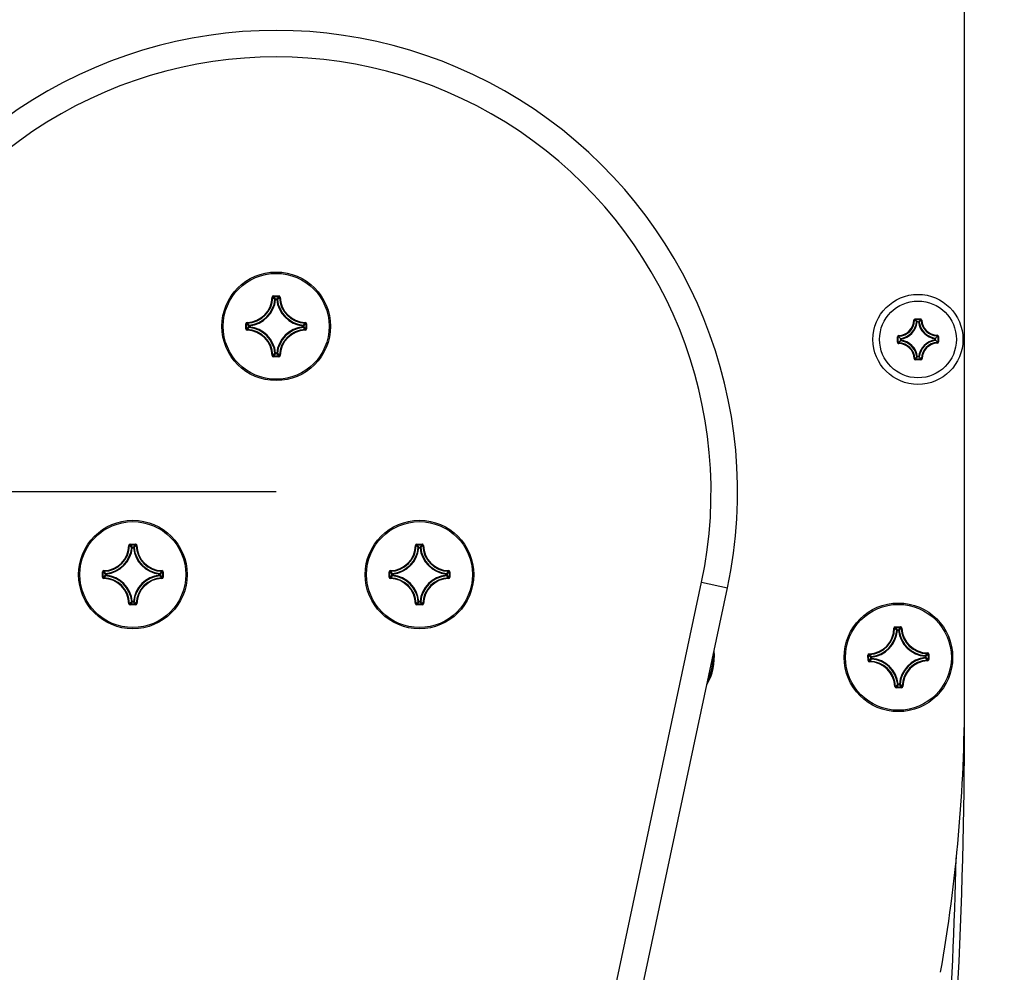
# Model space of a CAD drawing. Header units: millimetres. Extents: x 0 to 420, y 0 to 297.
# Tile 48 of 50: x 352 to 371, y 216 to 234. Entities that reach past the tile are written whole.
import ezdxf

# ---------------------------------------------------------------- set-up
doc = ezdxf.new("R2010")
doc.units = ezdxf.units.MM
doc.header["$LTSCALE"] = 23.1
doc.header["$PDMODE"] = 3
doc.header["$PDSIZE"] = 0.3125
doc.layers.get('0').update_dxf_attribs({"linetype": 'CONTINUOUS'})
doc.layers.get('Defpoints').update_dxf_attribs({"linetype": 'CONTINUOUS'})
for name, color, linetype in [('02___PRT_ALL_AXES', 7, 'CONTINUOUS'), ('AXES', 7, 'CONTINUOUS'), ('DIM_PILOTEES', 7, 'CONTINUOUS')]:
    doc.layers.add(name, color=color, linetype=linetype)
doc.styles.get("Standard").update_dxf_attribs({"font": 'txt', "width": 0.7})
doc.dimstyles.new('DIMSTYLE_4', dxfattribs={"dimtxt": 2.5, "dimasz": 3.5, "dimexe": 2, "dimexo": 0, "dimgap": 2.5, "dimtad": 1, "dimdec": 0, "dimlfac": 4, "dimdsep": 46, "dimtxsty": 'Standard', "dimblk": '_FILLED', "dimblk1": '_FILLED', "dimblk2": '_FILLED', "dimcen": 0.09, "dimazin": 2, "dimtp": 0.5, "dimtm": 0.5, "dimtfac": 1, "dimtdec": 0, "dimtofl": 0, "dimtmove": 0, "dimatfit": 3, "dimldrblk": '_FILLED', "dimfxl": 0, "dimtolj": 1, "dimarcsym": 0})
doc.dimstyles.new('DIMSTYLE_5', dxfattribs={"dimtxt": 2.5, "dimasz": 3.5, "dimexe": 2, "dimexo": 0, "dimtad": 1, "dimdec": 0, "dimlfac": 4, "dimdsep": 46, "dimtxsty": 'Standard', "dimblk": '_FILLED', "dimblk1": '_FILLED', "dimblk2": '_FILLED', "dimcen": 0.09, "dimazin": 2, "dimtp": 0.5, "dimtm": 0.5, "dimtfac": 1, "dimtdec": 0, "dimtofl": 0, "dimtmove": 0, "dimatfit": 3, "dimldrblk": '_FILLED', "dimfxl": 0, "dimtolj": 1, "dimarcsym": 0})
doc.dimstyles.new('DIMSTYLE_6', dxfattribs={"dimtxt": 2.5, "dimasz": 3.5, "dimexe": 2, "dimexo": 0, "dimtad": 1, "dimlfac": 4, "dimdsep": 46, "dimtxsty": 'Standard', "dimblk": '_FILLED', "dimblk1": '_FILLED', "dimblk2": '_FILLED', "dimcen": 0.09, "dimazin": 2, "dimtp": 0.5, "dimtm": 0.5, "dimtfac": 1, "dimtofl": 0, "dimtmove": 0, "dimatfit": 3, "dimldrblk": '_FILLED', "dimfxl": 0, "dimtolj": 1, "dimarcsym": 0})

# ---------------------------------------------------------------- blocks, each defined once
blk = doc.blocks.new('_FILLED')
at = {"color": 0, "linetype": 'ByBlock'}
blk.add_solid([(0, 0), (-1, 0.1429), (-1, -0.1429)], dxfattribs=at)
blk = doc.blocks.new('*D5')
at = {"color": 0, "linetype": 'Continuous', "lineweight": -2}
for p, q in [((323.046, 217.669), (304.957, 213.659)), ((391.413, 217.669), (409.501, 213.659))]:
    blk.add_line(p, q, dxfattribs=at)
blk.add_arc((357.229, 225.248), 51.541, 351.3915, 188.6085, dxfattribs=at)
at = {"layer": 'Defpoints', "color": 0, "linetype": 'Continuous'}
for p in [(328.284, 267.893), (357.229, 225.248), (323.046, 217.669), (391.413, 217.669)]:
    blk.add_point(p, dxfattribs=at)
at = {"color": 0, "linetype": 'Continuous', "lineweight": -2, "xscale": 3.5, "yscale": 3.5, "zscale": 3.5}
for p, rotation in [((306.91, 214.092), 280.5542371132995), ((407.549, 214.092), 259.4457628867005)]:
    blk.add_blockref('_FILLED', p, dxfattribs=dict(at, rotation=rotation))
at = {"color": 0, "linetype": 'Continuous', "insert": (363.74, 282.251), "char_height": 2.5, "width": 24.55357, "attachment_point": 2, "rotation": 353.4843, "line_spacing_factor": 0.9}
blk.add_mtext('\\A1;{\\ftxt;\\W0.0001;\\H0.0001;\\~}{\\ftxt;\\W3.5952380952;\\H2.5; }{\\ftxt;\\W0.0001;\\H0.0001;\\~}{\\ftxt;\\W0.0001;\\H0.0001;\\~}{\\ftxt;\\W2.2857142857;\\H2.5; }{\\ftxt;\\W0.0001;\\H0.0001;\\~}{\\ftxt;\\W0.0001;\\H0.0001;\\~}{\\ftxt;\\W0.6666666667;\\H2.5; }{\\ftxt;\\W0.0001;\\H0.0001;\\~}', dxfattribs=at)
blk = doc.blocks.new('*D6')
at = {"color": 2, "linetype": 'Continuous'}
blk.add_line((387.888, 242.159), (401.616, 249.731), dxfattribs=at)
at = {"color": 2, "linetype": 'Continuous', "xscale": 3.5, "yscale": 3.5, "zscale": 3.5, "rotation": 208.8812644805}
blk.add_blockref('_FILLED', (387.888, 242.159), dxfattribs=at)
at = {"color": 2, "linetype": 'Continuous', "insert": (390.308, 247.063), "char_height": 2.5, "width": 16.78571, "attachment_point": 1, "rotation": 28.8813, "line_spacing_factor": 0.9}
blk.add_mtext('{\\ftxt;\\W0.0001;\\H0.0001;\\~}{\\ftxt;\\W0.7857142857;\\H2.5; }{\\ftxt;\\W0.0001;\\H0.0001;\\~}{\\ftxt;\\W0.0001;\\H0.0001;\\~}{\\ftxt;\\W1.3333333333;\\H2.5; }{\\ftxt;\\W0.0001;\\H0.0001;\\~}{\\ftxt;\\W0.0001;\\H0.0001;\\~}{\\ftxt;\\W2.3571428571;\\H2.5; }{\\ftxt;\\W0.0001;\\H0.0001;\\~}', dxfattribs=at)
blk = doc.blocks.new('*D8')
at = {"layer": 'DIM_PILOTEES', "color": 2, "linetype": 'Continuous'}
for p, q in [((357.229, 225.248), (335.595, 225.248)), ((337.595, 225.248), (337.595, 205.498)), ((337.595, 185.748), (337.595, 205.498)), ((343.979, 185.748), (335.595, 185.748))]:
    blk.add_line(p, q, dxfattribs=at)
at = {"layer": 'DIM_PILOTEES', "color": 2, "linetype": 'Continuous', "xscale": 3.5, "yscale": 3.5, "zscale": 3.5}
for p, rotation in [((337.595, 225.248), 90), ((337.595, 185.748), 270)]:
    blk.add_blockref('_FILLED', p, dxfattribs=dict(at, rotation=rotation))
at = {"layer": 'DIM_PILOTEES', "color": 2, "linetype": 'Continuous', "insert": (334.47, 205.765), "char_height": 2.5, "width": 7.76786, "attachment_point": 2, "rotation": 90, "line_spacing_factor": 0.9}
blk.add_mtext('{\\ftxt;\\W0.0001;\\H0.0001;\\~}{\\ftxt;\\W2.0714285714;\\H2.5; }{\\ftxt;\\W0.0001;\\H0.0001;\\~}', dxfattribs=at)

msp = doc.modelspace()

# ---------------------------------------------------------------- linework, layer by layer
at = {"color": 3, "linetype": 'Continuous'}
msp.add_line((370.2294, 221.3726), (370.2294, 234.6726), dxfattribs=at)
at = {"color": 7, "linetype": 'Continuous'}
for p, q in [((357.1553, 228.9223), (357.1677, 228.9219)), ((357.1802, 228.9465), (357.1802, 228.9341)), ((357.1802, 228.9465), (357.2786, 228.9465)), ((357.1802, 228.9341), (357.2786, 228.9341)), ((357.1941, 228.8948), (357.207, 228.8811)), ((357.1941, 228.8948), (357.207, 228.8811)), ((357.2156, 228.8965), (357.2193, 228.8923)), ((357.2193, 228.8799), (357.2193, 228.8923)), ((357.2193, 228.8923), (357.2395, 228.8923)), ((357.2432, 228.8965), (357.2395, 228.8923)), ((357.2395, 228.8799), (357.2395, 228.8923)), ((357.2647, 228.8948), (357.2518, 228.8811)), ((357.2647, 228.8948), (357.2518, 228.8811)), ((357.2786, 228.9465), (357.2786, 228.9341)), ((357.3035, 228.9223), (357.2911, 228.9219)), ((357.2193, 228.8799), (357.207, 228.8811)), ((357.2194, 228.8799), (357.2394, 228.8799)), ((357.2395, 228.8799), (357.2518, 228.8811)), ((356.6554, 228.3233), (356.6554, 228.4218)), ((356.6554, 228.4218), (356.6679, 228.4218)), ((356.6679, 228.3233), (356.6679, 228.4218)), ((356.6797, 228.4467), (356.68, 228.4342)), ((356.7055, 228.3864), (356.7096, 228.3826)), ((356.7055, 228.3587), (356.7096, 228.3625)), ((356.7072, 228.4078), (356.7209, 228.395)), ((356.7072, 228.4078), (356.7209, 228.395)), ((356.7072, 228.3373), (356.7209, 228.3501)), ((356.7072, 228.3373), (356.7209, 228.3501)), ((356.7096, 228.3625), (356.7096, 228.3826)), ((356.7221, 228.3826), (356.7096, 228.3826)), ((356.7221, 228.3625), (356.7096, 228.3625)), ((356.7221, 228.3826), (356.7209, 228.395)), ((356.7221, 228.3625), (356.7209, 228.3501)), ((356.7221, 228.3626), (356.7221, 228.3826)), ((357.7367, 228.3826), (357.7379, 228.395)), ((357.7367, 228.3826), (357.7367, 228.3626)), ((357.7367, 228.3826), (357.7492, 228.3826)), ((357.7367, 228.3625), (357.7379, 228.3501)), ((357.7367, 228.3625), (357.7492, 228.3625)), ((357.7516, 228.4078), (357.7379, 228.395)), ((357.7516, 228.4078), (357.7379, 228.395)), ((357.7516, 228.3373), (357.7379, 228.3501)), ((357.7516, 228.3373), (357.7379, 228.3501)), ((357.7533, 228.3864), (357.7492, 228.3826)), ((357.7492, 228.3826), (357.7492, 228.3625)), ((357.7533, 228.3587), (357.7492, 228.3625)), ((357.7791, 228.4467), (357.7788, 228.4342)), ((357.7909, 228.4218), (357.7909, 228.3233)), ((357.8034, 228.4218), (357.7909, 228.4218)), ((357.8034, 228.4218), (357.8034, 228.3233)), ((369.272, 228.4875), (369.2844, 228.4871)), ((369.2967, 228.4991), (369.2837, 228.4999)), ((369.2837, 228.4999), (369.2844, 228.4871)), ((369.2966, 228.5116), (369.3953, 228.5125)), ((369.2966, 228.5116), (369.2967, 228.4991)), ((369.2967, 228.4991), (369.3954, 228.5)), ((369.3563, 228.4569), (369.3366, 228.4568)), ((369.3953, 228.5125), (369.3954, 228.5)), ((369.4084, 228.501), (369.3954, 228.5)), ((369.4079, 228.4882), (369.4084, 228.501)), ((369.4204, 228.4888), (369.4079, 228.4882)), ((356.6554, 228.3233), (356.6679, 228.3233)), ((356.6797, 228.2984), (356.68, 228.3109)), ((357.7791, 228.2984), (357.7788, 228.3109)), ((357.8034, 228.3233), (357.7909, 228.3233)), ((368.9625, 228.1715), (368.975, 228.1716)), ((368.9634, 228.0728), (368.9625, 228.1715)), ((368.9868, 228.1841), (368.974, 228.1846)), ((368.974, 228.1846), (368.975, 228.1716)), ((368.9759, 228.0729), (368.975, 228.1716)), ((368.9862, 228.1966), (368.9868, 228.1841)), ((369.7113, 228.203), (369.7109, 228.1906)), ((369.7237, 228.1913), (369.7109, 228.1906)), ((369.7229, 228.1783), (369.7237, 228.1913)), ((369.7354, 228.1784), (369.7229, 228.1782)), ((369.7229, 228.1783), (369.7238, 228.0796)), ((369.7354, 228.1784), (369.7363, 228.0797)), ((368.9634, 228.0728), (368.9759, 228.073)), ((368.9759, 228.0729), (368.9751, 228.0599)), ((368.9751, 228.0599), (368.9879, 228.0606)), ((368.9875, 228.0482), (368.9879, 228.0606)), ((369.0181, 228.1325), (369.0182, 228.1128)), ((369.6807, 228.1187), (369.6806, 228.1384)), ((369.7126, 228.0546), (369.712, 228.0671)), ((369.712, 228.0671), (369.7248, 228.0666)), ((369.7363, 228.0797), (369.7238, 228.0796)), ((369.7248, 228.0666), (369.7238, 228.0796)), ((357.1553, 227.8229), (357.1677, 227.8232)), ((357.1802, 227.7986), (357.1802, 227.8111)), ((357.2786, 227.8111), (357.1802, 227.8111)), ((357.2786, 227.7986), (357.1802, 227.7986)), ((357.1941, 227.8503), (357.207, 227.864)), ((357.1941, 227.8503), (357.207, 227.864)), ((357.2193, 227.8653), (357.207, 227.864)), ((357.2156, 227.8487), (357.2193, 227.8528)), ((357.2193, 227.8653), (357.2193, 227.8528)), ((357.2395, 227.8528), (357.2193, 227.8528)), ((357.2394, 227.8653), (357.2194, 227.8653)), ((357.2395, 227.8653), (357.2395, 227.8528)), ((357.2395, 227.8653), (357.2518, 227.864)), ((357.2432, 227.8487), (357.2395, 227.8528)), ((357.2647, 227.8503), (357.2518, 227.864)), ((357.2647, 227.8503), (357.2518, 227.864)), ((357.2786, 227.7986), (357.2786, 227.8111)), ((357.3035, 227.8229), (357.2911, 227.8232)), ((369.3425, 227.7943), (369.3622, 227.7944)), ((369.2784, 227.7624), (369.2909, 227.763)), ((369.2909, 227.763), (369.2904, 227.7502)), ((369.2904, 227.7502), (369.3034, 227.7512)), ((369.4021, 227.7521), (369.3034, 227.7512)), ((369.3035, 227.7387), (369.3034, 227.7512)), ((369.4022, 227.7396), (369.3035, 227.7387)), ((369.4022, 227.7396), (369.402, 227.7521)), ((369.4021, 227.7521), (369.4151, 227.7513)), ((369.4268, 227.7637), (369.4144, 227.7641)), ((369.4151, 227.7513), (369.4144, 227.7641)), ((354.4738, 224.259), (354.4738, 224.2466)), ((354.4738, 224.259), (354.5723, 224.259)), ((354.4738, 224.2466), (354.5723, 224.2466)), ((354.5723, 224.259), (354.5723, 224.2466)), ((359.8865, 224.259), (359.8865, 224.2466)), ((359.8865, 224.259), (359.985, 224.259)), ((359.8865, 224.2466), (359.985, 224.2466)), ((359.985, 224.259), (359.985, 224.2466)), ((354.4489, 224.2348), (354.4614, 224.2344)), ((354.4878, 224.2073), (354.5006, 224.1936)), ((354.4878, 224.2073), (354.5006, 224.1936)), ((354.513, 224.1924), (354.5006, 224.1936)), ((354.5092, 224.209), (354.513, 224.2048)), ((354.513, 224.1924), (354.513, 224.2048)), ((354.513, 224.2048), (354.5331, 224.2048)), ((354.5131, 224.1924), (354.5331, 224.1924)), ((354.5369, 224.209), (354.5331, 224.2048)), ((354.5331, 224.1924), (354.5331, 224.2048)), ((354.5331, 224.1924), (354.5455, 224.1936)), ((354.5583, 224.2073), (354.5455, 224.1936)), ((354.5972, 224.2348), (354.5847, 224.2344)), ((359.8616, 224.2348), (359.8741, 224.2344)), ((359.9005, 224.2073), (359.9133, 224.1936)), ((359.9257, 224.1924), (359.9133, 224.1936)), ((359.9219, 224.209), (359.9257, 224.2048)), ((359.9257, 224.1924), (359.9257, 224.2048)), ((359.9257, 224.2048), (359.9458, 224.2048)), ((359.9257, 224.1924), (359.9457, 224.1924)), ((359.9496, 224.209), (359.9458, 224.2048)), ((359.9458, 224.1924), (359.9458, 224.2048)), ((359.9458, 224.1924), (359.9582, 224.1936)), ((359.971, 224.2073), (359.9582, 224.1936)), ((359.971, 224.2073), (359.9582, 224.1936)), ((360.0098, 224.2348), (359.9974, 224.2344)), ((353.9491, 223.6358), (353.9491, 223.7343)), ((353.9491, 223.7343), (353.9616, 223.7343)), ((353.9616, 223.6358), (353.9616, 223.7343)), ((353.9734, 223.7592), (353.9737, 223.7467)), ((353.9992, 223.6989), (354.0033, 223.6951)), ((354.0008, 223.7203), (354.0145, 223.7075)), ((354.0008, 223.7203), (354.0145, 223.7075)), ((354.0033, 223.675), (354.0033, 223.6951)), ((354.0158, 223.6951), (354.0033, 223.6951)), ((354.0158, 223.6951), (354.0145, 223.7075)), ((354.0158, 223.6751), (354.0158, 223.6951)), ((355.0304, 223.6951), (355.0316, 223.7075)), ((355.0304, 223.6951), (355.0304, 223.6751)), ((355.0304, 223.6951), (355.0428, 223.6951)), ((355.0453, 223.7203), (355.0316, 223.7075)), ((355.047, 223.6989), (355.0428, 223.6951)), ((355.0428, 223.6951), (355.0428, 223.675)), ((355.0728, 223.7592), (355.0724, 223.7467)), ((355.0846, 223.7343), (355.0846, 223.6358)), ((355.097, 223.7343), (355.0846, 223.7343)), ((355.097, 223.7343), (355.097, 223.6358)), ((359.3618, 223.6358), (359.3618, 223.7343)), ((359.3618, 223.7343), (359.3742, 223.7343)), ((359.3742, 223.6358), (359.3742, 223.7343)), ((359.386, 223.7592), (359.3864, 223.7467)), ((359.4118, 223.6989), (359.416, 223.6951)), ((359.4135, 223.7203), (359.4272, 223.7075)), ((359.416, 223.675), (359.416, 223.6951)), ((359.4284, 223.6951), (359.416, 223.6951)), ((359.4284, 223.6951), (359.4272, 223.7075)), ((359.4284, 223.6751), (359.4284, 223.6951)), ((360.443, 223.6951), (360.4443, 223.7075)), ((360.443, 223.6951), (360.443, 223.6751)), ((360.443, 223.6951), (360.4555, 223.6951)), ((360.458, 223.7203), (360.4443, 223.7075)), ((360.458, 223.7203), (360.4443, 223.7075)), ((360.4596, 223.6989), (360.4555, 223.6951)), ((360.4555, 223.6951), (360.4555, 223.675)), ((360.4854, 223.7592), (360.4851, 223.7467)), ((360.4972, 223.7343), (360.4972, 223.6358)), ((360.5097, 223.7343), (360.4972, 223.7343)), ((360.5097, 223.7343), (360.5097, 223.6358)), ((353.9491, 223.6358), (353.9616, 223.6358)), ((353.9734, 223.6109), (353.9737, 223.6234)), ((353.9992, 223.6712), (354.0033, 223.675)), ((354.0008, 223.6498), (354.0145, 223.6626)), ((354.0158, 223.675), (354.0033, 223.675)), ((354.0158, 223.675), (354.0145, 223.6626)), ((355.0304, 223.675), (355.0316, 223.6626)), ((355.0304, 223.675), (355.0428, 223.675)), ((355.0453, 223.6498), (355.0316, 223.6626)), ((355.0453, 223.6498), (355.0316, 223.6626)), ((355.047, 223.6712), (355.0428, 223.675)), ((355.0728, 223.6109), (355.0724, 223.6234)), ((355.097, 223.6358), (355.0846, 223.6358)), ((359.3618, 223.6358), (359.3742, 223.6358)), ((359.386, 223.6109), (359.3864, 223.6234)), ((359.4118, 223.6712), (359.416, 223.675)), ((359.4135, 223.6498), (359.4272, 223.6626)), ((359.4135, 223.6498), (359.4272, 223.6626)), ((359.4284, 223.675), (359.416, 223.675)), ((359.4284, 223.675), (359.4272, 223.6626)), ((360.443, 223.675), (360.4443, 223.6626)), ((360.443, 223.675), (360.4555, 223.675)), ((360.458, 223.6498), (360.4443, 223.6626)), ((360.4596, 223.6712), (360.4555, 223.675)), ((360.4854, 223.6109), (360.4851, 223.6234)), ((360.5097, 223.6358), (360.4972, 223.6358)), ((362.6158, 211.0885), (365.2624, 223.5401)), ((365.2624, 223.5401), (365.7515, 223.4361)), ((363.1048, 210.9845), (365.7515, 223.4361)), ((354.4489, 223.1354), (354.4614, 223.1357)), ((354.4878, 223.1628), (354.5006, 223.1765)), ((354.513, 223.1778), (354.5006, 223.1765)), ((354.5092, 223.1612), (354.513, 223.1653)), ((354.513, 223.1778), (354.513, 223.1653)), ((354.5331, 223.1653), (354.513, 223.1653)), ((354.5331, 223.1778), (354.5131, 223.1778)), ((354.5331, 223.1778), (354.5331, 223.1653)), ((354.5331, 223.1778), (354.5455, 223.1765)), ((354.5369, 223.1612), (354.5331, 223.1653)), ((354.5583, 223.1628), (354.5455, 223.1765)), ((354.5583, 223.1628), (354.5455, 223.1765)), ((354.5972, 223.1354), (354.5847, 223.1357)), ((359.8616, 223.1354), (359.8741, 223.1357)), ((359.9005, 223.1628), (359.9133, 223.1765)), ((359.9005, 223.1628), (359.9133, 223.1765)), ((359.9257, 223.1778), (359.9133, 223.1765)), ((359.9219, 223.1612), (359.9257, 223.1653)), ((359.9257, 223.1778), (359.9257, 223.1653)), ((359.9457, 223.1778), (359.9257, 223.1778)), ((359.9458, 223.1653), (359.9257, 223.1653)), ((359.9458, 223.1778), (359.9458, 223.1653)), ((359.9458, 223.1778), (359.9582, 223.1765)), ((359.9496, 223.1612), (359.9458, 223.1653)), ((359.971, 223.1628), (359.9582, 223.1765)), ((360.0098, 223.1354), (359.9974, 223.1357)), ((354.4738, 223.1111), (354.4738, 223.1236)), ((354.5723, 223.1236), (354.4738, 223.1236)), ((354.5723, 223.1111), (354.4738, 223.1111)), ((354.5723, 223.1111), (354.5723, 223.1236)), ((359.8865, 223.1111), (359.8865, 223.1236)), ((359.985, 223.1236), (359.8865, 223.1236)), ((359.985, 223.1111), (359.8865, 223.1111)), ((359.985, 223.1111), (359.985, 223.1236)), ((368.8955, 222.6709), (368.9079, 222.6708)), ((368.92, 222.6956), (369.0184, 222.6973)), ((368.92, 222.6956), (368.9202, 222.6831)), ((368.9202, 222.6831), (369.0186, 222.6849)), ((368.9346, 222.6443), (368.9479, 222.6306)), ((368.9603, 222.6296), (368.9479, 222.6306)), ((368.9565, 222.6459), (368.9601, 222.6421)), ((368.9601, 222.6421), (368.9802, 222.6424)), ((368.9603, 222.6296), (368.9601, 222.6421)), ((368.9604, 222.6296), (368.9804, 222.63)), ((368.9843, 222.6471), (368.9802, 222.6424)), ((368.9804, 222.63), (368.9802, 222.6424)), ((368.9804, 222.63), (368.9928, 222.6314)), ((369.0056, 222.6456), (368.9928, 222.6314)), ((369.0184, 222.6973), (369.0186, 222.6849)), ((369.0437, 222.6735), (369.0313, 222.673)), ((369.5277, 222.2065), (369.5276, 222.194)), ((368.4047, 222.1616), (368.4171, 222.1618)), ((368.4064, 222.0631), (368.4047, 222.1616)), ((368.4064, 222.0631), (368.4189, 222.0633)), ((368.4171, 222.1618), (368.424, 222.1553)), ((368.4189, 222.0633), (368.4171, 222.1618)), ((368.4285, 222.1869), (368.429, 222.1744)), ((368.4311, 222.0387), (368.4312, 222.0511)), ((368.4548, 222.1276), (368.4595, 222.1234)), ((368.4561, 222.0996), (368.4599, 222.1033)), ((368.4563, 222.1488), (368.4705, 222.1359)), ((368.4577, 222.0778), (368.4713, 222.0911)), ((368.472, 222.1236), (368.4595, 222.1234)), ((368.4599, 222.1033), (368.4595, 222.1234)), ((368.4724, 222.1035), (368.4599, 222.1033)), ((368.472, 222.1236), (368.4705, 222.1359)), ((368.4724, 222.1035), (368.4713, 222.0911)), ((368.4724, 222.1035), (368.472, 222.1235)), ((369.4864, 222.1417), (369.4875, 222.1541)), ((369.4864, 222.1417), (369.4989, 222.1419)), ((369.4864, 222.1416), (369.4868, 222.1216)), ((369.4868, 222.1216), (369.4992, 222.1218)), ((369.4868, 222.1216), (369.4883, 222.1092)), ((369.5011, 222.1673), (369.4875, 222.1541)), ((369.5025, 222.0963), (369.4883, 222.1092)), ((369.5027, 222.1455), (369.4989, 222.1419)), ((369.4989, 222.1419), (369.4992, 222.1218)), ((369.504, 222.1176), (369.4992, 222.1218)), ((369.5303, 222.0583), (369.5298, 222.0707)), ((369.5417, 222.0834), (369.5348, 222.0898)), ((369.5524, 222.182), (369.5399, 222.1818)), ((369.5399, 222.1818), (369.5417, 222.0834)), ((369.5541, 222.0836), (369.5417, 222.0834)), ((369.5524, 222.182), (369.5541, 222.0836)), ((368.9151, 221.5716), (368.9275, 221.5722)), ((369.0386, 221.562), (368.9402, 221.5603)), ((368.9404, 221.5478), (368.9402, 221.5603)), ((369.0388, 221.5496), (368.9404, 221.5478)), ((368.9532, 221.5995), (368.966, 221.6137)), ((368.9784, 221.6152), (368.966, 221.6137)), ((368.9745, 221.598), (368.9786, 221.6027)), ((368.9984, 221.6155), (368.9784, 221.6152)), ((368.9784, 221.6152), (368.9786, 221.6027)), ((368.9987, 221.6031), (368.9786, 221.6027)), ((368.9985, 221.6155), (369.0109, 221.6145)), ((368.9985, 221.6155), (368.9987, 221.6031)), ((369.0023, 221.5993), (368.9987, 221.6031)), ((369.0242, 221.6008), (369.0109, 221.6145)), ((369.0388, 221.5496), (369.0386, 221.562)), ((369.0633, 221.5743), (369.0509, 221.5744))]:
    msp.add_line(p, q, dxfattribs=at)
for centre in [(357.2294, 228.3726), (354.5231, 223.6851), (359.9357, 223.6851)]:
    msp.add_circle(centre, 1.025, dxfattribs=at)
at = {"color": 3, "linetype": 'Continuous'}
for centre, radius in [((369.3492, 228.1256), 0.85), ((368.9794, 222.1226), 1.025)]:
    msp.add_circle(centre, radius, dxfattribs=at)
at = {"color": 7, "linetype": 'Continuous'}
for centre, radius, start, end in [((357.2294, 225.2476), 35.0136, 347.5, 192.5), ((357.2294, 225.2476), 8.7125, 348, 192), ((357.2294, 225.2476), 8.2125, 348, 192), ((356.6669, 228.9351), 0.4885, 271.50113, 358.49886), ((356.6669, 228.9351), 0.501, 271.50106, 358.49893), ((357.1802, 228.9216), 0.0249, 89.95832, 178.48077), ((356.1303, 227.8864), 1.4658, 43.46553, 44.94609), ((356.0782, 227.8609), 1.5382, 42.31765, 44.24104), ((357.2194, 228.8798), 0.0126, 90.46116, 173.833), ((358.3806, 227.8609), 1.5382, 135.75894, 137.68236), ((358.3286, 227.8864), 1.4659, 135.05398, 136.53448), ((357.7919, 228.9351), 0.501, 181.50106, 268.49893), ((357.7919, 228.9351), 0.4885, 181.50113, 268.49886), ((356.6669, 228.9351), 0.5427, 275.70588, 354.29411), ((356.6669, 228.9351), 0.5552, 275.70548, 354.29471), ((357.7919, 228.9351), 0.5552, 185.70547, 264.2947), ((357.7919, 228.9351), 0.5427, 185.70588, 264.29411), ((356.6803, 228.4218), 0.0249, 91.44371, 180.0726), ((357.741, 229.5237), 1.5382, 225.75894, 227.68236), ((357.7411, 227.2214), 1.5382, 132.31765, 134.24104), ((357.7156, 229.4717), 1.4659, 225.05398, 226.53448), ((357.7155, 227.2734), 1.4658, 133.46553, 134.94609), ((356.7222, 228.3825), 0.0126, 96.167, 179.53884), ((356.6669, 227.8101), 0.5427, 5.70588, 84.29411), ((356.6669, 227.8101), 0.5552, 5.70548, 84.29471), ((357.7919, 227.8101), 0.5552, 95.70542, 174.29463), ((357.7919, 227.8101), 0.5427, 95.70589, 174.29411), ((356.7433, 229.4717), 1.4658, 313.46553, 314.94609), ((356.7433, 227.2734), 1.4658, 45.05391, 46.53447), ((356.7177, 229.5238), 1.5382, 312.31765, 314.24104), ((356.7177, 227.2214), 1.5382, 45.75896, 47.68235), ((357.7784, 228.4218), 0.0249, 359.96099, 88.4742), ((368.9711, 228.4973), 0.301, 272.87428, 358.14184), ((368.9711, 228.4973), 0.3135, 272.86933, 358.14719), ((368.9711, 228.4973), 0.3552, 277.42026, 353.5982), ((368.9711, 228.4973), 0.3677, 277.34082, 353.67749), ((369.7211, 228.5039), 0.3677, 187.3408, 263.67757), ((369.7211, 228.5039), 0.3552, 187.42026, 263.5982), ((369.7211, 228.5039), 0.3135, 182.86933, 268.14716), ((369.7211, 228.5039), 0.301, 182.87727, 268.14418), ((356.6804, 228.3233), 0.0249, 179.96244, 268.4707), ((356.6669, 227.8101), 0.4885, 1.50113, 88.49886), ((356.6669, 227.8101), 0.501, 1.50106, 88.49893), ((357.7919, 227.8101), 0.501, 91.50107, 178.49893), ((357.7919, 227.8101), 0.4885, 91.50114, 178.49887), ((357.7784, 228.3233), 0.0249, 271.5305, 0.03704), ((368.9874, 228.1717), 0.0249, 92.81283, 180.57866), ((369.7105, 228.1782), 0.0249, 0.43972, 88.20569), ((368.9777, 227.7473), 0.301, 2.87428, 88.14182), ((368.9777, 227.7473), 0.3135, 2.86933, 88.14719), ((368.9777, 227.7473), 0.3552, 7.42026, 83.5982), ((368.9777, 227.7473), 0.3677, 7.34076, 83.67747), ((369.7277, 227.7539), 0.3677, 97.34072, 173.67753), ((369.7277, 227.7539), 0.3552, 97.42026, 173.5982), ((369.7277, 227.7539), 0.3135, 92.86933, 178.14719), ((369.7277, 227.7539), 0.301, 92.87428, 178.14418), ((369.7114, 228.0795), 0.0249, 272.80815, 0.58047), ((357.1802, 227.8235), 0.0249, 181.50445, 270.04778), ((356.1302, 228.8587), 1.4659, 315.05398, 316.53448), ((356.0782, 228.8842), 1.5382, 315.75894, 317.68236), ((358.3806, 228.8842), 1.5382, 222.31765, 224.24104), ((358.3285, 228.8587), 1.4658, 223.46553, 224.94609), ((357.2787, 227.8235), 0.0249, 269.93769, 358.53103), ((369.3033, 227.7636), 0.0249, 182.81283, 270.57866), ((369.402, 227.7645), 0.0249, 270.4407, 358.20313), ((354.4738, 224.2341), 0.0249, 89.95832, 178.48077), ((353.3719, 223.1734), 1.5382, 42.31765, 44.24104), ((355.6743, 223.1734), 1.5382, 135.75894, 137.68236), ((359.8865, 224.2341), 0.0249, 89.95832, 178.48077), ((358.7845, 223.1734), 1.5382, 42.31765, 44.24104), ((361.0869, 223.1734), 1.5382, 135.75894, 137.68236), ((353.9606, 224.2476), 0.4885, 271.50113, 358.49886), ((353.9606, 224.2476), 0.501, 271.50106, 358.49893), ((353.9606, 224.2476), 0.5427, 275.70588, 354.29411), ((353.9606, 224.2476), 0.5552, 275.70548, 354.29471), ((353.4239, 223.1989), 1.4658, 43.46553, 44.94609), ((354.5131, 224.1923), 0.0126, 90.46116, 173.833), ((355.0856, 224.2476), 0.5552, 185.70547, 264.2947), ((355.0856, 224.2476), 0.5427, 185.70588, 264.29411), ((355.6223, 223.1989), 1.4659, 135.05398, 136.53448), ((355.0856, 224.2476), 0.501, 181.50106, 268.49893), ((355.0856, 224.2476), 0.4885, 181.50113, 268.49886), ((359.3732, 224.2476), 0.4885, 271.50113, 358.49886), ((359.3732, 224.2476), 0.501, 271.50106, 358.49893), ((359.3732, 224.2476), 0.5427, 275.70588, 354.29411), ((359.3732, 224.2476), 0.5552, 275.70548, 354.29471), ((358.8366, 223.1989), 1.4658, 43.46553, 44.94609), ((359.9258, 224.1923), 0.0126, 90.46116, 173.833), ((360.4982, 224.2476), 0.5552, 185.70547, 264.2947), ((360.4982, 224.2476), 0.5427, 185.70588, 264.29411), ((361.0349, 223.1989), 1.4659, 135.05398, 136.53448), ((360.4982, 224.2476), 0.501, 181.50106, 268.49893), ((360.4982, 224.2476), 0.4885, 181.50113, 268.49886), ((353.974, 223.7343), 0.0249, 91.44371, 180.0726), ((355.0347, 224.8362), 1.5382, 225.75894, 227.68236), ((355.0092, 224.7842), 1.4659, 225.05398, 226.53448), ((354.0159, 223.695), 0.0126, 96.167, 179.53884), ((354.0369, 224.7842), 1.4658, 313.46553, 314.94609), ((354.0114, 224.8363), 1.5382, 312.31765, 314.24104), ((355.0721, 223.7343), 0.0249, 359.96099, 88.4742), ((359.3867, 223.7343), 0.0249, 91.44371, 180.0726), ((360.4474, 224.8362), 1.5382, 225.75894, 227.68236), ((360.4219, 224.7842), 1.4659, 225.05398, 226.53448), ((359.4285, 223.695), 0.0126, 96.167, 179.53884), ((359.4496, 224.7842), 1.4658, 313.46553, 314.94609), ((359.4241, 224.8363), 1.5382, 312.31765, 314.24104), ((360.4848, 223.7343), 0.0249, 359.96099, 88.4742), ((353.974, 223.6358), 0.0249, 179.96244, 268.4707), ((355.0347, 222.5339), 1.5382, 132.31765, 134.24104), ((353.9606, 223.1226), 0.4885, 1.50113, 88.49886), ((355.0092, 222.5859), 1.4658, 133.46553, 134.94609), ((353.9606, 223.1226), 0.501, 1.50106, 88.49893), ((353.9606, 223.1226), 0.5427, 5.70588, 84.29411), ((353.9606, 223.1226), 0.5552, 5.70548, 84.29471), ((355.0856, 223.1226), 0.5552, 95.70542, 174.29463), ((355.0856, 223.1226), 0.5427, 95.70589, 174.29411), ((355.0856, 223.1226), 0.501, 91.50107, 178.49893), ((355.0856, 223.1226), 0.4885, 91.50114, 178.49887), ((354.0369, 222.5859), 1.4658, 45.05391, 46.53447), ((354.0114, 222.5339), 1.5382, 45.75896, 47.68235), ((355.0721, 223.6358), 0.0249, 271.5305, 0.03704), ((359.3867, 223.6358), 0.0249, 179.96244, 268.4707), ((360.4474, 222.5339), 1.5382, 132.31765, 134.24104), ((359.3732, 223.1226), 0.4885, 1.50113, 88.49886), ((360.4219, 222.5859), 1.4658, 133.46553, 134.94609), ((359.3732, 223.1226), 0.501, 1.50106, 88.49893), ((359.3732, 223.1226), 0.5427, 5.70588, 84.29411), ((359.3732, 223.1226), 0.5552, 5.70548, 84.29471), ((360.4982, 223.1226), 0.5552, 95.70542, 174.29463), ((360.4982, 223.1226), 0.5427, 95.70589, 174.29411), ((360.4982, 223.1226), 0.501, 91.50107, 178.49893), ((360.4982, 223.1226), 0.4885, 91.50114, 178.49887), ((359.4496, 222.5859), 1.4658, 45.05391, 46.53447), ((359.4241, 222.5339), 1.5382, 45.75896, 47.68235), ((360.4848, 223.6358), 0.0249, 271.5305, 0.03704), ((354.4738, 223.136), 0.0249, 181.50445, 270.04778), ((353.4239, 224.1712), 1.4659, 315.05398, 316.53448), ((353.3719, 224.1967), 1.5382, 315.75894, 317.68236), ((355.6743, 224.1967), 1.5382, 222.31765, 224.24104), ((355.6222, 224.1712), 1.4658, 223.46553, 224.94609), ((354.5723, 223.136), 0.0249, 269.93769, 358.53103), ((359.8865, 223.136), 0.0249, 181.50445, 270.04778), ((358.8365, 224.1712), 1.4659, 315.05398, 316.53448), ((358.7845, 224.1967), 1.5382, 315.75894, 317.68236), ((361.0869, 224.1967), 1.5382, 222.31765, 224.24104), ((361.0349, 224.1712), 1.4658, 223.46553, 224.94609), ((359.985, 223.136), 0.0249, 269.93769, 358.53103), ((368.407, 222.675), 0.4885, 272.52231, 359.52004), ((368.407, 222.675), 0.501, 272.52225, 359.5201), ((368.407, 222.675), 0.5427, 276.72706, 355.3153), ((368.407, 222.675), 0.5552, 276.72664, 355.31588), ((368.9204, 222.6707), 0.0249, 90.96709, 179.53656), ((367.8895, 221.6173), 1.4652, 44.5, 45.96751), ((367.8371, 221.5901), 1.5387, 43.32515, 45.26202), ((368.9803, 222.6299), 0.0126, 7.18817, 90.56002), ((369.5318, 222.695), 0.5552, 186.72664, 265.31589), ((370.1389, 221.6321), 1.5374, 136.77998, 138.67976), ((369.5318, 222.695), 0.5427, 186.72706, 265.3153), ((370.0866, 221.6565), 1.4652, 136.07488, 137.54012), ((369.5318, 222.695), 0.501, 182.52225, 269.5201), ((369.5318, 222.695), 0.4885, 182.52231, 269.52004), ((368.4741, 223.2125), 1.4653, 314.4977, 315.9675), ((369.5275, 222.1816), 0.0249, 0.97449, 89.5175), ((368.4295, 222.162), 0.0249, 92.47606, 181.08677), ((368.4313, 222.0635), 0.0249, 180.94666, 269.58917), ((369.5119, 220.9803), 1.5387, 133.3259, 135.26203), ((369.4816, 223.295), 1.5548, 227.14011, 228.66844), ((369.4454, 223.2297), 1.4652, 226.07488, 227.5398), ((368.427, 221.5501), 0.4885, 2.52231, 89.52005), ((369.4847, 221.0326), 1.4653, 134.4977, 135.9675), ((368.427, 221.5501), 0.501, 2.52226, 89.5201), ((368.427, 221.5501), 0.5427, 6.72706, 85.3153), ((368.427, 221.5501), 0.5552, 6.72658, 85.31581), ((369.5518, 221.5702), 0.5552, 96.72663, 175.31587), ((369.5518, 221.5702), 0.5427, 96.72706, 175.3153), ((369.5518, 221.5702), 0.501, 92.52225, 179.5201), ((369.5518, 221.5702), 0.4885, 92.52231, 179.52005), ((369.4863, 222.1416), 0.0126, 1.48234, 84.85418), ((368.5134, 221.0154), 1.4652, 46.07488, 47.5398), ((368.4469, 223.2648), 1.5387, 313.3259, 315.26203), ((368.4772, 220.9501), 1.5548, 47.14011, 48.66844), ((368.9399, 221.5727), 0.0249, 182.51807, 271.07051), ((367.8723, 222.5886), 1.4651, 316.07483, 317.54011), ((367.8199, 222.6131), 1.5374, 316.77999, 318.67975), ((370.1217, 222.6551), 1.5387, 223.32515, 225.26202), ((370.0693, 222.6278), 1.4652, 224.5, 225.96751), ((369.0384, 221.5745), 0.0249, 270.9672, 359.53616), ((272.1619, 220.8726), 98.0675, 354, 360), ((272.1241, 220.8125), 97.9804, 354.036948, 358.553949)]:
    msp.add_arc(centre, radius, start, end, dxfattribs=at)
at = {"color": 3, "linetype": 'Continuous'}
msp.add_arc((364.4794, 222.1226), 1.025, 329.58084, 6.61287, dxfattribs=at)
at = {"color": 7, "linetype": 'Continuous'}
for points, knots in [([(357.1677, 228.9219), (357.1678, 228.9251), (357.1705, 228.9316), (357.177, 228.9341), (357.1802, 228.9341)], [0, 0, 0, 0, 0.5000036, 1, 1, 1, 1]), ([(357.2395, 228.8923), (357.2424, 228.8923), (357.2486, 228.89), (357.2515, 228.8841), (357.2518, 228.8811)], [0, 0, 0, 0, 0.4999439, 1, 1, 1, 1]), ([(357.3035, 228.9223), (357.3034, 228.9285), (357.2979, 228.9414), (357.2849, 228.9465), (357.2786, 228.9465)], [0, 0, 0, 0, 0.4999863, 1, 1, 1, 1]), ([(357.2786, 228.9341), (357.2818, 228.9341), (357.2883, 228.9316), (357.291, 228.9251), (357.2911, 228.9219)], [0, 0, 0, 0, 0.500004, 1, 1, 1, 1]), ([(356.6679, 228.4218), (356.6679, 228.4249), (356.6704, 228.4315), (356.6769, 228.4342), (356.68, 228.4342)], [0, 0, 0, 0, 0.500004, 1, 1, 1, 1]), ([(356.7209, 228.3501), (356.7179, 228.3504), (356.712, 228.3534), (356.7097, 228.3595), (356.7096, 228.3625)], [0, 0, 0, 0, 0.5000561, 1, 1, 1, 1]), ([(357.7379, 228.395), (357.7409, 228.3947), (357.7468, 228.3917), (357.7491, 228.3856), (357.7492, 228.3826)], [0, 0, 0, 0, 0.5000561, 1, 1, 1, 1]), ([(357.7492, 228.3625), (357.7491, 228.3595), (357.7468, 228.3534), (357.7409, 228.3504), (357.7379, 228.3501)], [0, 0, 0, 0, 0.4999439, 1, 1, 1, 1]), ([(357.7788, 228.4342), (357.7819, 228.4342), (357.7884, 228.4315), (357.7909, 228.4249), (357.7909, 228.4218)], [0, 0, 0, 0, 0.5000036, 1, 1, 1, 1]), ([(369.2966, 228.5116), (369.2904, 228.5115), (369.2776, 228.5064), (369.2722, 228.4937), (369.272, 228.4875)], [0, 0, 0, 0, 0.4999929, 1, 1, 1, 1]), ([(369.2837, 228.4999), (369.2873, 228.4964), (369.301, 228.4826), (369.3144, 228.4684), (369.3241, 228.4576)], [0, 0, 0, 0, 0.2554108, 1, 1, 1, 1]), ([(369.3241, 228.4576), (369.3242, 228.4575), (369.3246, 228.4574), (369.3259, 228.4571), (369.3285, 228.4569), (369.3322, 228.4568), (369.335, 228.4567), (369.3365, 228.4568)], [0, 0, 0, 0, 0.0352214, 0.1018123, 0.3234341, 0.6371346, 1, 1, 1, 1]), ([(369.3564, 228.4569), (369.3579, 228.4569), (369.3607, 228.457), (369.3644, 228.4572), (369.367, 228.4575), (369.3683, 228.4578), (369.3687, 228.4579), (369.3688, 228.458)], [0, 0, 0, 0, 0.3628653, 0.6765658, 0.8981878, 0.9647787, 1, 1, 1, 1]), ([(369.4084, 228.501), (369.4049, 228.4974), (369.3914, 228.4834), (369.3783, 228.469), (369.3688, 228.458)], [0, 0, 0, 0, 0.2554108, 1, 1, 1, 1]), ([(369.4204, 228.4888), (369.4201, 228.495), (369.4144, 228.5076), (369.4015, 228.5125), (369.3953, 228.5125)], [0, 0, 0, 0, 0.5000087, 1, 1, 1, 1]), ([(356.68, 228.3109), (356.6769, 228.3109), (356.6704, 228.3136), (356.6679, 228.3202), (356.6679, 228.3233)], [0, 0, 0, 0, 0.5000036, 1, 1, 1, 1]), ([(357.7909, 228.3233), (357.7909, 228.3202), (357.7884, 228.3136), (357.7819, 228.3109), (357.7788, 228.3109)], [0, 0, 0, 0, 0.500004, 1, 1, 1, 1]), ([(368.974, 228.1846), (368.9776, 228.1811), (368.9916, 228.1676), (369.006, 228.1545), (369.017, 228.145)], [0, 0, 0, 0, 0.2554108, 1, 1, 1, 1]), ([(369.0181, 228.1326), (369.0181, 228.1341), (369.018, 228.1369), (369.0178, 228.1406), (369.0175, 228.1432), (369.0172, 228.1445), (369.0171, 228.1449), (369.017, 228.145)], [0, 0, 0, 0, 0.3628653, 0.6765658, 0.8981878, 0.9647787, 1, 1, 1, 1]), ([(369.6814, 228.1509), (369.6813, 228.1508), (369.6812, 228.1504), (369.6809, 228.1491), (369.6807, 228.1465), (369.6806, 228.1428), (369.6805, 228.14), (369.6806, 228.1385)], [0, 0, 0, 0, 0.0352214, 0.1018123, 0.3234341, 0.6371346, 1, 1, 1, 1]), ([(369.7237, 228.1913), (369.7202, 228.1877), (369.7064, 228.174), (369.6922, 228.1606), (369.6814, 228.1509)], [0, 0, 0, 0, 0.2554108, 1, 1, 1, 1]), ([(368.9634, 228.0728), (368.9635, 228.0666), (368.9686, 228.0538), (368.9813, 228.0484), (368.9875, 228.0482)], [0, 0, 0, 0, 0.4999929, 1, 1, 1, 1]), ([(368.9751, 228.0599), (368.9786, 228.0635), (368.9924, 228.0772), (369.0066, 228.0906), (369.0174, 228.1003)], [0, 0, 0, 0, 0.2554108, 1, 1, 1, 1]), ([(369.0174, 228.1003), (369.0175, 228.1004), (369.0176, 228.1008), (369.0179, 228.1021), (369.0181, 228.1047), (369.0182, 228.1084), (369.0183, 228.1112), (369.0182, 228.1127)], [0, 0, 0, 0, 0.0352214, 0.1018123, 0.3234341, 0.6371346, 1, 1, 1, 1]), ([(369.6807, 228.1186), (369.6807, 228.1171), (369.6808, 228.1143), (369.681, 228.1106), (369.6813, 228.108), (369.6816, 228.1067), (369.6817, 228.1063), (369.6818, 228.1062)], [0, 0, 0, 0, 0.3628653, 0.6765658, 0.8981878, 0.9647787, 1, 1, 1, 1]), ([(369.7248, 228.0666), (369.7212, 228.0701), (369.7072, 228.0836), (369.6928, 228.0967), (369.6818, 228.1062)], [0, 0, 0, 0, 0.2554108, 1, 1, 1, 1]), ([(357.1802, 227.8111), (357.177, 227.811), (357.1705, 227.8136), (357.1678, 227.8201), (357.1677, 227.8232)], [0, 0, 0, 0, 0.500004, 1, 1, 1, 1]), ([(357.2193, 227.8528), (357.2164, 227.8528), (357.2102, 227.8552), (357.2073, 227.8611), (357.207, 227.864)], [0, 0, 0, 0, 0.4999439, 1, 1, 1, 1]), ([(357.2518, 227.864), (357.2515, 227.8611), (357.2486, 227.8552), (357.2424, 227.8528), (357.2395, 227.8528)], [0, 0, 0, 0, 0.5000561, 1, 1, 1, 1]), ([(357.2911, 227.8232), (357.291, 227.8201), (357.2883, 227.8136), (357.2818, 227.811), (357.2786, 227.8111)], [0, 0, 0, 0, 0.5000036, 1, 1, 1, 1]), ([(369.2904, 227.7502), (369.2939, 227.7538), (369.3074, 227.7678), (369.3205, 227.7822), (369.33, 227.7932)], [0, 0, 0, 0, 0.2554108, 1, 1, 1, 1]), ([(369.3424, 227.7943), (369.3409, 227.7943), (369.3381, 227.7942), (369.3344, 227.794), (369.3318, 227.7937), (369.3305, 227.7934), (369.3301, 227.7933), (369.33, 227.7932)], [0, 0, 0, 0, 0.3628653, 0.6765658, 0.8981878, 0.9647787, 1, 1, 1, 1]), ([(369.3747, 227.7936), (369.3746, 227.7937), (369.3742, 227.7938), (369.3729, 227.7941), (369.3703, 227.7943), (369.3666, 227.7944), (369.3638, 227.7945), (369.3623, 227.7944)], [0, 0, 0, 0, 0.0352214, 0.1018123, 0.3234341, 0.6371346, 1, 1, 1, 1]), ([(369.4151, 227.7513), (369.4115, 227.7548), (369.3977, 227.7686), (369.3844, 227.7828), (369.3747, 227.7936)], [0, 0, 0, 0, 0.2554108, 1, 1, 1, 1]), ([(354.4614, 224.2344), (354.4615, 224.2376), (354.4641, 224.2441), (354.4707, 224.2466), (354.4738, 224.2466)], [0, 0, 0, 0, 0.5000036, 1, 1, 1, 1]), ([(354.5972, 224.2348), (354.597, 224.241), (354.5916, 224.2539), (354.5785, 224.259), (354.5723, 224.259)], [0, 0, 0, 0, 0.4999863, 1, 1, 1, 1]), ([(354.5723, 224.2466), (354.5754, 224.2466), (354.582, 224.2441), (354.5847, 224.2376), (354.5847, 224.2344)], [0, 0, 0, 0, 0.500004, 1, 1, 1, 1]), ([(359.8741, 224.2344), (359.8741, 224.2376), (359.8768, 224.2441), (359.8834, 224.2466), (359.8865, 224.2466)], [0, 0, 0, 0, 0.5000036, 1, 1, 1, 1]), ([(360.0098, 224.2348), (360.0097, 224.241), (360.0042, 224.2539), (359.9912, 224.259), (359.985, 224.259)], [0, 0, 0, 0, 0.4999863, 1, 1, 1, 1]), ([(359.985, 224.2466), (359.9881, 224.2466), (359.9947, 224.2441), (359.9973, 224.2376), (359.9974, 224.2344)], [0, 0, 0, 0, 0.500004, 1, 1, 1, 1]), ([(354.5331, 224.2048), (354.5361, 224.2048), (354.5422, 224.2025), (354.5452, 224.1966), (354.5455, 224.1936)], [0, 0, 0, 0, 0.4999439, 1, 1, 1, 1]), ([(359.9458, 224.2048), (359.9488, 224.2048), (359.9549, 224.2025), (359.9579, 224.1966), (359.9582, 224.1936)], [0, 0, 0, 0, 0.4999439, 1, 1, 1, 1]), ([(353.9616, 223.7343), (353.9615, 223.7374), (353.9641, 223.744), (353.9706, 223.7467), (353.9737, 223.7467)], [0, 0, 0, 0, 0.500004, 1, 1, 1, 1]), ([(355.0316, 223.7075), (355.0346, 223.7072), (355.0405, 223.7042), (355.0428, 223.6981), (355.0428, 223.6951)], [0, 0, 0, 0, 0.5000561, 1, 1, 1, 1]), ([(355.0724, 223.7467), (355.0756, 223.7467), (355.0821, 223.744), (355.0846, 223.7374), (355.0846, 223.7343)], [0, 0, 0, 0, 0.5000036, 1, 1, 1, 1]), ([(359.3742, 223.7343), (359.3742, 223.7374), (359.3767, 223.744), (359.3832, 223.7467), (359.3864, 223.7467)], [0, 0, 0, 0, 0.500004, 1, 1, 1, 1]), ([(360.4443, 223.7075), (360.4472, 223.7072), (360.4531, 223.7042), (360.4555, 223.6981), (360.4555, 223.6951)], [0, 0, 0, 0, 0.5000561, 1, 1, 1, 1]), ([(360.4851, 223.7467), (360.4882, 223.7467), (360.4947, 223.744), (360.4973, 223.7374), (360.4972, 223.7343)], [0, 0, 0, 0, 0.5000036, 1, 1, 1, 1]), ([(353.9737, 223.6234), (353.9706, 223.6234), (353.9641, 223.6261), (353.9615, 223.6327), (353.9616, 223.6358)], [0, 0, 0, 0, 0.5000036, 1, 1, 1, 1]), ([(354.0145, 223.6626), (354.0116, 223.6629), (354.0057, 223.6659), (354.0033, 223.672), (354.0033, 223.675)], [0, 0, 0, 0, 0.5000561, 1, 1, 1, 1]), ([(355.0428, 223.675), (355.0428, 223.672), (355.0405, 223.6659), (355.0346, 223.6629), (355.0316, 223.6626)], [0, 0, 0, 0, 0.4999439, 1, 1, 1, 1]), ([(355.0846, 223.6358), (355.0846, 223.6327), (355.0821, 223.6261), (355.0756, 223.6234), (355.0724, 223.6234)], [0, 0, 0, 0, 0.500004, 1, 1, 1, 1]), ([(359.3864, 223.6234), (359.3832, 223.6234), (359.3767, 223.6261), (359.3742, 223.6327), (359.3742, 223.6358)], [0, 0, 0, 0, 0.5000036, 1, 1, 1, 1]), ([(359.4272, 223.6626), (359.4242, 223.6629), (359.4183, 223.6659), (359.416, 223.672), (359.416, 223.675)], [0, 0, 0, 0, 0.5000561, 1, 1, 1, 1]), ([(360.4555, 223.675), (360.4555, 223.672), (360.4531, 223.6659), (360.4472, 223.6629), (360.4443, 223.6626)], [0, 0, 0, 0, 0.4999439, 1, 1, 1, 1]), ([(360.4972, 223.6358), (360.4973, 223.6327), (360.4947, 223.6261), (360.4882, 223.6234), (360.4851, 223.6234)], [0, 0, 0, 0, 0.500004, 1, 1, 1, 1]), ([(354.4738, 223.1236), (354.4707, 223.1235), (354.4641, 223.1261), (354.4615, 223.1326), (354.4614, 223.1357)], [0, 0, 0, 0, 0.500004, 1, 1, 1, 1]), ([(354.513, 223.1653), (354.51, 223.1653), (354.5039, 223.1677), (354.5009, 223.1736), (354.5006, 223.1765)], [0, 0, 0, 0, 0.4999439, 1, 1, 1, 1]), ([(354.5455, 223.1765), (354.5452, 223.1736), (354.5422, 223.1677), (354.5361, 223.1653), (354.5331, 223.1653)], [0, 0, 0, 0, 0.5000561, 1, 1, 1, 1]), ([(354.5847, 223.1357), (354.5847, 223.1326), (354.582, 223.1261), (354.5754, 223.1235), (354.5723, 223.1236)], [0, 0, 0, 0, 0.5000036, 1, 1, 1, 1]), ([(359.8865, 223.1236), (359.8834, 223.1235), (359.8768, 223.1261), (359.8741, 223.1326), (359.8741, 223.1357)], [0, 0, 0, 0, 0.500004, 1, 1, 1, 1]), ([(359.9257, 223.1653), (359.9227, 223.1653), (359.9165, 223.1677), (359.9136, 223.1736), (359.9133, 223.1765)], [0, 0, 0, 0, 0.4999439, 1, 1, 1, 1]), ([(359.9582, 223.1765), (359.9579, 223.1736), (359.9549, 223.1677), (359.9488, 223.1653), (359.9458, 223.1653)], [0, 0, 0, 0, 0.5000561, 1, 1, 1, 1]), ([(359.9974, 223.1357), (359.9973, 223.1326), (359.9947, 223.1261), (359.9881, 223.1235), (359.985, 223.1236)], [0, 0, 0, 0, 0.5000036, 1, 1, 1, 1]), ([(368.9079, 222.6708), (368.9079, 222.6739), (368.9105, 222.6804), (368.917, 222.6831), (368.9202, 222.6831)], [0, 0, 0, 0, 0.500008, 1, 1, 1, 1]), ([(368.9479, 222.6306), (368.9481, 222.6336), (368.951, 222.6395), (368.9571, 222.642), (368.9601, 222.6421)], [0, 0, 0, 0, 0.5000561, 1, 1, 1, 1]), ([(369.0437, 222.6735), (369.0434, 222.6797), (369.0378, 222.6925), (369.0246, 222.6974), (369.0184, 222.6973)], [0, 0, 0, 0, 0.4999952, 1, 1, 1, 1]), ([(369.0186, 222.6849), (369.0217, 222.6849), (369.0284, 222.6825), (369.0312, 222.6761), (369.0313, 222.673)], [0, 0, 0, 0, 0.5000089, 1, 1, 1, 1]), ([(369.5276, 222.194), (369.5307, 222.194), (369.5373, 222.1914), (369.5399, 222.1849), (369.5399, 222.1818)], [0, 0, 0, 0, 0.500008, 1, 1, 1, 1]), ([(368.4171, 222.1618), (368.417, 222.1649), (368.4194, 222.1715), (368.4259, 222.1743), (368.429, 222.1744)], [0, 0, 0, 0, 0.5000089, 1, 1, 1, 1]), ([(368.4312, 222.0511), (368.4281, 222.0511), (368.4215, 222.0537), (368.4189, 222.0602), (368.4189, 222.0633)], [0, 0, 0, 0, 0.5000081, 1, 1, 1, 1]), ([(368.4595, 222.1234), (368.4595, 222.1263), (368.4617, 222.1325), (368.4676, 222.1356), (368.4705, 222.1359)], [0, 0, 0, 0, 0.4999439, 1, 1, 1, 1]), ([(368.4713, 222.0911), (368.4684, 222.0913), (368.4624, 222.0942), (368.46, 222.1003), (368.4599, 222.1033)], [0, 0, 0, 0, 0.5000561, 1, 1, 1, 1]), ([(369.4992, 222.1218), (369.4993, 222.1188), (369.4971, 222.1126), (369.4912, 222.1095), (369.4883, 222.1092)], [0, 0, 0, 0, 0.4999439, 1, 1, 1, 1]), ([(369.5417, 222.0834), (369.5418, 222.0802), (369.5394, 222.0736), (369.5329, 222.0708), (369.5298, 222.0707)], [0, 0, 0, 0, 0.5000089, 1, 1, 1, 1]), ([(369.5303, 222.0583), (369.5366, 222.0585), (369.5494, 222.0642), (369.5542, 222.0773), (369.5541, 222.0836)], [0, 0, 0, 0, 0.4999908, 1, 1, 1, 1]), ([(368.9402, 221.5603), (368.9371, 221.5602), (368.9304, 221.5626), (368.9276, 221.569), (368.9275, 221.5722)], [0, 0, 0, 0, 0.5000088, 1, 1, 1, 1]), ([(368.9786, 221.6027), (368.9756, 221.6027), (368.9694, 221.6049), (368.9664, 221.6107), (368.966, 221.6137)], [0, 0, 0, 0, 0.4999439, 1, 1, 1, 1]), ([(369.0109, 221.6145), (369.0106, 221.6115), (369.0078, 221.6056), (369.0017, 221.6032), (368.9987, 221.6031)], [0, 0, 0, 0, 0.5000561, 1, 1, 1, 1]), ([(369.0509, 221.5744), (369.0509, 221.5712), (369.0483, 221.5647), (369.0418, 221.5621), (369.0386, 221.562)], [0, 0, 0, 0, 0.500008, 1, 1, 1, 1])]:
    msp.add_open_spline(points, degree=3, knots=knots, dxfattribs=at)
at = {"layer": '02___PRT_ALL_AXES', "color": 3, "linetype": 'Continuous'}
msp.add_arc((340.2294, 221.3726), 30, 350.02388, 360, dxfattribs=at)
at = {"layer": 'AXES', "color": 7, "linetype": 'Continuous'}
for centre, radius in [((357.2294, 228.3726), 1), ((369.3494, 228.1256), 0.725), ((354.5231, 223.6851), 1), ((359.9357, 223.6851), 1), ((368.9794, 222.1226), 1)]:
    msp.add_circle(centre, radius, dxfattribs=at)
msp.add_arc((364.4794, 222.1226), 1, 334.29331, 1.70393, dxfattribs=at)

# ---------------------------------------------------------------- dimensions: what is measured, and where the dimension line sits
at = {"color": 2, "linetype": 'Continuous'}
dim = msp.add_angular_dim_3p(base=(328.2838, 267.8931), center=(357.2294, 225.2476), p1=(391.4131, 217.6692), p2=(323.0457, 217.6692), text='{\\ftxt;\\W0.0001;\\H0.0001;\\~}{\\ftxt;\\W3.5952380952;\\H2.5; }{\\ftxt;\\W0.0001;\\H0.0001;\\~}{\\ftxt;\\W0.0001;\\H0.0001;\\~}{\\ftxt;\\W2.2857142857;\\H2.5; }{\\ftxt;\\W0.0001;\\H0.0001;\\~}{\\ftxt;\\W0.0001;\\H0.0001;\\~}{\\ftxt;\\W0.6666666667;\\H2.5; }{\\ftxt;\\W0.0001;\\H0.0001;\\~}', dimstyle='DIMSTYLE_4', dxfattribs=at)
dim.commit()
dim.dimension.update_dxf_attribs({"geometry": '*D5', "text_midpoint": (363.0781, 276.4558), "dimtype": 165})
dim = msp.add_radius_dim(center=(357.2294, 225.2476), mpoint=(387.8881, 242.159), text='{\\ftxt;\\W0.0001;\\H0.0001;\\~}{\\ftxt;\\W0.7857142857;\\H2.5; }{\\ftxt;\\W0.0001;\\H0.0001;\\~}{\\ftxt;\\W0.0001;\\H0.0001;\\~}{\\ftxt;\\W1.3333333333;\\H2.5; }{\\ftxt;\\W0.0001;\\H0.0001;\\~}{\\ftxt;\\W0.0001;\\H0.0001;\\~}{\\ftxt;\\W2.3571428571;\\H2.5; }{\\ftxt;\\W0.0001;\\H0.0001;\\~}', dimstyle='DIMSTYLE_5', override={"dimpost": '<>'}, dxfattribs=at)
dim.commit()
dim.dimension.update_dxf_attribs({"geometry": '*D6', "text_midpoint": (396.456, 246.8851), "dimtype": 164})
at = {"layer": 'DIM_PILOTEES', "color": 2, "linetype": 'Continuous'}
dim = msp.add_linear_dim(base=(337.5948, 225.2476), p1=(343.9794, 185.7476), p2=(357.2294, 225.2476), angle=90, text='{\\ftxt;\\W0.0001;\\H0.0001;\\~}{\\ftxt;\\W2.0714285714;\\H2.5; }{\\ftxt;\\W0.0001;\\H0.0001;\\~}', dimstyle='DIMSTYLE_6', dxfattribs=at)
dim.commit()
dim.dimension.update_dxf_attribs({"geometry": '*D8', "text_midpoint": (337.5948, 205.4079), "dimtype": 160})

doc.saveas('drawing.dxf')
